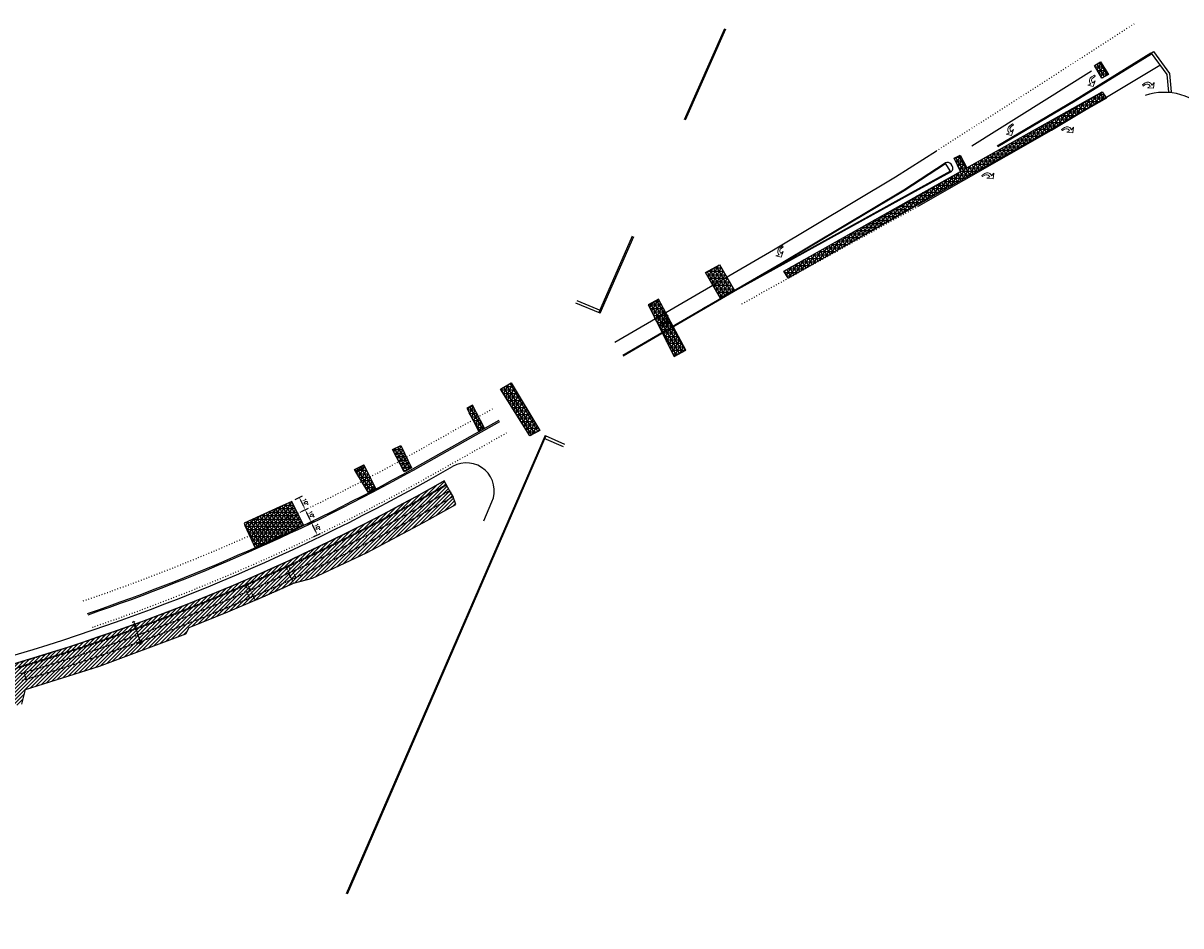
# Model space of a CAD drawing. Extents: x 1490373 to 1513910, y 649283 to 656452.
# Tile 5 of 6: x 1512646 to 1513475, y 652653 to 653300. Entities that reach past the tile are written whole.
import ezdxf

# ---------------------------------------------------------------- set-up
doc = ezdxf.new("R2010")
doc.units = 0
doc.header["$MEASUREMENT"] = 0
doc.header["$PDMODE"] = 34
doc.header["$PDSIZE"] = 0.004
for name, pattern in [('HIDDEN2', [0.1875, 0.125, -0.0625]), ('motdrum10', [0]), ('motdrum25', [0]), ('pavement_dash', [2, 0.5, -1.5])]:
    doc.linetypes.add(name, pattern=pattern)
for name, color, linetype in [('E-CHANNELIZING', 110, 'Continuous'), ('E-DOUBLEYELLOW', 50, 'Continuous'), ('E-EDGELINE', 110, 'Continuous'), ('E-LANEARROW', 110, 'Continuous'), ('E-LANELINE', 110, 'Continuous'), ('E-MISC', 51, 'Continuous'), ('E-STOPLINE', 110, 'Continuous'), ('MOT-DRUMS', 1, 'Continuous'), ('MOT-WORKAREA', 247, 'Continuous'), ('P-CURB', 6, 'Continuous'), ('P-DRIVE', 1, 'Continuous'), ('P-FULLDEPTHREPAIR', 252, 'Continuous'), ('P-LIGHT-COBRAHEAD', 1, 'Continuous'), ('P-PAVEMENT', 6, 'Continuous'), ('P-SAWCUT', 3, 'Continuous'), ('P-WALK', 4, 'Continuous'), ('SIGN', 7, 'Continuous')]:
    doc.layers.add(name, color=color, linetype=linetype)
doc.styles.get("Standard").update_dxf_attribs({"font": 'simplex.shx'})
doc.dimstyles.new('COEC', dxfattribs={"dimscale": 13.9, "dimtxt": 0.18, "dimasz": 0.18, "dimexe": 0.18, "dimexo": 0.0625, "dimgap": 0.09, "dimtad": 1, "dimzin": 0, "dimdsep": 46, "dimtxsty": 'Standard', "dimcen": 0.09, "dimclrd": 256, "dimclre": 256, "dimclrt": 256, "dimaunit": 1, "dimadec": 4, "dimazin": 0, "dimtfac": 1, "dimtofl": 0, "dimtmove": 0, "dimatfit": 3, "dimfxl": 1, "dimtolj": 1, "dimtzin": 0, "dimlwd": -1, "dimlwe": -1, "dimarcsym": 0})

# ---------------------------------------------------------------- blocks, each defined once
blk = doc.blocks.new('941')
at = {"lineweight": 0}
for p, q in [((0.018, 0.203), (-0.158, 0.07)), ((-0.158, 0.07), (-0.046, 0.086)), ((-0.046, 0.086), (-0.046, 0.051)), ((0.146, 0.053), (0.018, 0.203)), ((0.034, 0.053), (0.034, 0.086)), ((0.034, 0.086), (0.146, 0.053)), ((0.034, 0.053), (0.034, 0.053)), ((-0.161, -0.064), (-0.254, -0.064)), ((-0.254, -0.064), (-0.254, -0.114)), ((-0.254, -0.114), (-0.13, -0.114))]:
    blk.add_line(p, q, dxfattribs=at)
for centre, radius, end in [((-0.161, 0.051), 0.115, 0), ((-0.13, 0.05), 0.164, 0.9085)]:
    blk.add_arc(centre, radius, 270, end, dxfattribs=at)
blk = doc.blocks.new('COBRAHEAD')
at = {"layer": 'P-LIGHT-COBRAHEAD'}
h = blk.add_hatch(color=256, dxfattribs=at)
edge = h.paths.add_edge_path()
edge.add_ellipse((1508880.94, 651840.29), major_axis=(0.88, -1.55), ratio=0.5, start_angle=0, end_angle=360)
h = blk.add_hatch(color=256, dxfattribs=at)
h.dxf.hatch_style = 1
edge = h.paths.add_edge_path()
edge.add_arc((1508887.25, 651828.68), 1, 0, 360)
at = {"layer": 'P-LIGHT-COBRAHEAD', "flags": 128}
for points, elevation in [([(1508879.15, 651841.87), (1508879.36, 651843.12), (1508880.54, 651842.67)], 129.62), ([(1508880.08, 651841.85), (1508887.25, 651828.68)], 64.81)]:
    blk.add_lwpolyline(points, dxfattribs=dict(at, elevation=elevation))
at = {"layer": 'P-LIGHT-COBRAHEAD'}
blk.add_circle((1508887.25, 651828.68), 1, dxfattribs=at)
blk = doc.blocks.new('*D411')
at = {"layer": 'Defpoints', "color": 0, "transparency": 16777216}
for p in [(1512848.33, 652940.89), (1512851.95, 652942.62), (1512852.66, 652931.87)]:
    blk.add_point(p, dxfattribs=at)
at = {"layer": 'SIGN', "transparency": 16777216}
for p, q in [((1512849.24, 652941.32), (1512854.2, 652943.71)), ((1512855.19, 652935.86), (1512853.03, 652940.37)), ((1512853.56, 652932.31), (1512858.53, 652934.69))]:
    blk.add_line(p, q, dxfattribs=at)
for points in [[(1512853.41, 652940.55), (1512852.66, 652940.19), (1512851.95, 652942.62)], [(1512855.57, 652936.04), (1512854.82, 652935.68), (1512856.28, 652933.61)]]:
    blk.add_solid(points, dxfattribs=at)
at = {"layer": 'SIGN', "transparency": 16777216, "insert": (1512856.36, 652939.19), "char_height": 2.5, "attachment_point": 5, "rotation": 295.6363}
blk.add_mtext("\\A1;10'", dxfattribs=at)
blk = doc.blocks.new('*D412')
at = {"layer": 'Defpoints', "color": 0, "transparency": 16777216}
for p in [(1512844.04, 652949.92), (1512847.62, 652951.64), (1512848.33, 652940.89)]:
    blk.add_point(p, dxfattribs=at)
at = {"layer": 'SIGN', "transparency": 16777216}
for p, q in [((1512844.95, 652950.35), (1512849.88, 652952.72)), ((1512850.87, 652944.88), (1512848.7, 652949.39)), ((1512849.24, 652941.32), (1512854.2, 652943.71))]:
    blk.add_line(p, q, dxfattribs=at)
for points in [[(1512849.08, 652949.57), (1512848.33, 652949.21), (1512847.62, 652951.64)], [(1512851.24, 652945.06), (1512850.49, 652944.7), (1512851.95, 652942.62)]]:
    blk.add_solid(points, dxfattribs=at)
at = {"layer": 'SIGN', "transparency": 16777216, "insert": (1512852.03, 652948.21), "char_height": 2.5, "attachment_point": 5, "rotation": 295.6363}
blk.add_mtext("\\A1;10'", dxfattribs=at)
blk = doc.blocks.new('*D413')
at = {"layer": 'Defpoints', "color": 0, "transparency": 16777216}
for p in [(1512839.43, 652958.68), (1512843.34, 652960.56), (1512844.04, 652949.92)]:
    blk.add_point(p, dxfattribs=at)
at = {"layer": 'SIGN', "transparency": 16777216}
for p, q in [((1512840.33, 652959.11), (1512845.6, 652961.64)), ((1512846.54, 652953.89), (1512844.42, 652958.3)), ((1512844.95, 652950.35), (1512849.88, 652952.72))]:
    blk.add_line(p, q, dxfattribs=at)
for points in [[(1512844.8, 652958.48), (1512844.05, 652958.12), (1512843.34, 652960.56)], [(1512846.92, 652954.07), (1512846.17, 652953.71), (1512847.62, 652951.64)]]:
    blk.add_solid(points, dxfattribs=at)
at = {"layer": 'SIGN', "transparency": 16777216, "insert": (1512847.73, 652957.18), "char_height": 2.5, "attachment_point": 5, "rotation": 295.6363}
blk.add_mtext("\\A1;10'", dxfattribs=at)

msp = doc.modelspace()

# ---------------------------------------------------------------- hatches: boundary and pattern name
at = {"layer": 'MOT-WORKAREA'}
h = msp.add_hatch(dxfattribs=at)
h.set_pattern_fill('ANSI31', color=256, scale=15)
edge = h.paths.add_edge_path()
edge.add_line((1510632.237, 652692.704), (1510637.287, 652672.146))
edge.add_line((1510637.287, 652672.146), (1510681.085, 652683.676))
edge.add_line((1510681.085, 652683.676), (1510720.141, 652692.043))
edge.add_line((1510720.141, 652692.043), (1510775.83, 652702.54))
edge.add_line((1510775.83, 652702.54), (1510846.877, 652714.059))
edge.add_line((1510846.877, 652714.059), (1510897.146, 652720.942))
edge.add_line((1510897.146, 652720.942), (1510922.152, 652727.182))
edge.add_line((1510922.152, 652727.182), (1510941.042, 652729.227))
edge.add_line((1510941.042, 652729.227), (1510961.692, 652728.508))
edge.add_line((1510961.692, 652728.508), (1511006.477, 652731.951))
edge.add_line((1511006.477, 652731.951), (1511016.966, 652735.834))
edge.add_line((1511016.966, 652735.834), (1511030.935, 652736.769))
edge.add_line((1511030.935, 652736.769), (1511043.546, 652734.889))
edge.add_line((1511043.546, 652734.889), (1511090.059, 652736.84))
edge.add_line((1511090.059, 652736.84), (1511099.82, 652740.109))
edge.add_line((1511099.82, 652740.109), (1511113.314, 652740.498))
edge.add_line((1511113.314, 652740.498), (1511131.241, 652737.677))
edge.add_line((1511131.241, 652737.677), (1511170.153, 652738.304))
edge.add_line((1511170.153, 652738.304), (1511181.985, 652742.03))
edge.add_line((1511181.985, 652742.03), (1511202.974, 652742.481))
edge.add_line((1511202.974, 652742.481), (1511225.935, 652742.574))
edge.add_line((1511225.935, 652742.574), (1511240.532, 652741.233))
edge.add_line((1511240.532, 652741.233), (1511295.923, 652741.908))
edge.add_line((1511295.923, 652741.908), (1511301.276, 652729.676))
edge.add_line((1511301.276, 652729.676), (1511328.146, 652727.102))
edge.add_line((1511328.146, 652727.102), (1511343.512, 652740.995))
edge.add_line((1511343.512, 652740.995), (1511721.344, 652748.13))
edge.add_line((1511721.344, 652748.13), (1511750.017, 652748.747))
edge.add_line((1511750.017, 652748.747), (1511961.677, 652753.8))
edge.add_line((1511961.677, 652753.8), (1511984.816, 652754.297))
edge.add_line((1511984.816, 652754.297), (1512261.292, 652760.306))
edge.add_line((1512261.292, 652760.306), (1512371.951, 652767.258))
edge.add_line((1512371.951, 652767.258), (1512447.457, 652776.988))
edge.add_line((1512447.457, 652776.988), (1512535.337, 652792.799))
edge.add_line((1512535.337, 652792.799), (1512593.391, 652806.384))
edge.add_line((1512593.391, 652806.384), (1512617.669, 652811.405))
edge.add_line((1512617.669, 652811.405), (1512624.517, 652806.687))
edge.add_line((1512624.517, 652806.687), (1512624.936, 652806.961))
edge.add_line((1512624.936, 652806.961), (1512644.177, 652812.452))
edge.add_line((1512644.177, 652812.452), (1512644.677, 652812.44))
edge.add_line((1512644.677, 652812.44), (1512647.294, 652822.732))
edge.add_line((1512647.294, 652822.732), (1512700.372, 652839.64))
edge.add_line((1512700.372, 652839.64), (1512762.21, 652862.625))
edge.add_line((1512762.21, 652862.625), (1512764.458, 652867.298))
edge.add_line((1512764.458, 652867.298), (1512792.27, 652878.546))
edge.add_line((1512792.27, 652878.546), (1512811.75, 652886.822))
edge.add_line((1512811.75, 652886.822), (1512825.482, 652892.857))
edge.add_line((1512825.482, 652892.857), (1512839.152, 652899.033))
edge.add_line((1512839.152, 652899.033), (1512852.941, 652902.739))
edge.add_line((1512852.941, 652902.739), (1512891.476, 652920.69))
edge.add_line((1512891.476, 652920.69), (1512932.364, 652942.527))
edge.add_line((1512932.364, 652942.527), (1512955.47, 652955.339))
edge.add_line((1512955.47, 652955.339), (1512953.487, 652961.013))
edge.add_line((1512953.487, 652961.013), (1512951.031, 652965.368))
edge.add_line((1512951.031, 652965.368), (1512947.102, 652972.337))
edge.add_arc((1512228.243, 654233.315), 1451.49, 285.326575, 299.686618, ccw=False)
edge.add_arc((1512228.597, 654232.282), 1450.4, 271.232222, 285.323889, ccw=False)
edge.add_line((1512259.787, 652782.217), (1512099.882, 652778.778))
edge.add_line((1512099.882, 652778.778), (1512099.839, 652780.777))
edge.add_line((1512099.839, 652780.777), (1512091.677, 652780.602))
edge.add_line((1512091.677, 652780.602), (1512091.72, 652778.602))
edge.add_line((1512091.72, 652778.602), (1511799.7, 652772.321))
edge.add_line((1511799.7, 652772.321), (1511799.657, 652774.32))
edge.add_line((1511799.657, 652774.32), (1511791.485, 652774.145))
edge.add_line((1511791.485, 652774.145), (1511791.528, 652772.145))
edge.add_line((1511791.528, 652772.145), (1511499.915, 652765.873))
edge.add_line((1511499.915, 652765.873), (1511499.872, 652767.872))
edge.add_line((1511499.872, 652767.872), (1511491.787, 652767.698))
edge.add_line((1511491.787, 652767.698), (1511491.83, 652765.699))
edge.add_line((1511491.83, 652765.699), (1511229.431, 652760.054))
edge.add_line((1511229.431, 652760.054), (1511229.388, 652762.054))
edge.add_line((1511229.388, 652762.054), (1511221.201, 652761.878))
edge.add_line((1511221.201, 652761.878), (1511221.244, 652759.878))
edge.add_line((1511221.244, 652759.878), (1511125.769, 652757.825))
edge.add_arc((1511174.667, 650484.521), 2273.83, 91.232222, 94.063467)
edge.add_arc((1511174.667, 650484.521), 2273.83, 94.063467, 96.894712)
edge.add_line((1510901.705, 652741.907), (1510901.465, 652743.893))
edge.add_line((1510901.465, 652743.893), (1510892.621, 652742.806))
edge.add_line((1510892.621, 652742.806), (1510892.869, 652740.821))
edge.add_arc((1511174.667, 650484.521), 2273.83, 97.119038, 100.460116)
edge.add_arc((1511174.667, 650484.521), 2273.83, 100.460116, 103.801194)
at = {"layer": 'P-FULLDEPTHREPAIR'}
h = msp.add_hatch(dxfattribs=at)
h.set_pattern_fill('NET3', color=256, scale=20)
h.set_pattern_definition([(0, (274.6287, 151.506), (0, 2.5), []), (60, (274.6287, 151.506), (-2.1650635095, 1.25), []), (120, (274.6287, 151.506), (-2.1650635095, -1.25), [])])
h.paths.add_polyline_path([(1513413.006, 653269.937), (1513418.181, 653260.991), (1513422.917, 653263.593), (1513417.16, 653272.568)])
h = msp.add_hatch(dxfattribs=at)
h.set_pattern_fill('NET3', color=256, scale=20)
h.set_pattern_definition([(0, (71.2074, 16.7552), (0, 2.5), []), (60, (71.2074, 16.7552), (-2.1650635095, 1.25), []), (120, (71.2074, 16.7552), (-2.1650635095, -1.25), [])])
h.paths.add_polyline_path([(1513190.365, 653122.664), (1513193.445, 653117.596), (1513421.401, 653246.58), (1513418.363, 653251.174), (1513321.488, 653196.571), (1513316.742, 653205.831), (1513312.283, 653203.549), (1513316.979, 653194.03)])
h = msp.add_hatch(dxfattribs=at)
h.set_pattern_fill('NET3', color=256, scale=20)
h.paths.add_polyline_path([(1513134.372, 653121.604), (1513144.936, 653103.083), (1513154.775, 653109.03), (1513144.23, 653127.262)])
h = msp.add_hatch(dxfattribs=at)
h.set_pattern_fill('NET3', color=256, scale=20)
h.set_pattern_definition([(0, (102.9644, 58.4153), (0, 2.5), []), (60, (102.9644, 58.4153), (-2.1650635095, 1.25), []), (120, (102.9644, 58.4153), (-2.1650635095, -1.25), [])])
h.paths.add_polyline_path([(1513093.261, 653098.537), (1513111.862, 653061.458), (1513120.298, 653066.109), (1513100.603, 653102.606)])
h = msp.add_hatch(dxfattribs=at)
h.set_pattern_fill('NET3', color=256, scale=20)
h.paths.add_polyline_path([(1512987.367, 653038.122), (1513008.435, 653004.506), (1513015.608, 653008.499), (1512995.218, 653042.525)])
h = msp.add_hatch(dxfattribs=at)
h.set_pattern_fill('NET3', color=256, scale=20)
h.set_pattern_definition([(0, (82.4993, 40.6502), (0, 2.5), []), (60, (82.4993, 40.6502), (-2.1650635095, 1.25), []), (120, (82.4993, 40.6502), (-2.1650635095, -1.25), [])])
h.paths.add_polyline_path([(1512963.416, 653024.351), (1512967.468, 653026.568), (1512975.997, 653010.01), (1512972.072, 653007.767)])
h = msp.add_hatch(dxfattribs=at)
h.set_pattern_fill('NET3', color=256, scale=20)
h.set_pattern_definition([(0, (27.6742, 12.2345), (0, 2.5), []), (60, (27.6742, 12.2345), (-2.1650635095, 1.25), []), (120, (27.6742, 12.2345), (-2.1650635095, -1.25), [])])
h.paths.add_polyline_path([(1512910.226, 652994.752), (1512916.032, 652997.62), (1512923.813, 652981.775), (1512918.495, 652978.71)])
h = msp.add_hatch(dxfattribs=at)
h.set_pattern_fill('NET3', color=256, scale=20)
h.paths.add_polyline_path([(1512882.921, 652980.402), (1512889.502, 652983.888), (1512897.894, 652966.913), (1512892.584, 652964.175)])
h = msp.add_hatch(dxfattribs=at)
h.set_pattern_fill('NET3', color=256, scale=20)
h.paths.add_polyline_path([(1512811.674, 652924.297), (1512803.964, 652941.931), (1512816.736, 652947.843), (1512837.945, 652957.54), (1512846.283, 652940.523)])

# ---------------------------------------------------------------- linework, layer by layer
at = {"layer": 'E-CHANNELIZING', "flags": 128}
for points in [[(1513287.047, 653169.44), (1513382.196, 653223.637), (1513459.795, 653270.271)], [(1513325.053, 653212.491), (1513410.719, 653266.193)], [(1513069.472, 653071.843), (1513182.879, 653137.942), (1513270.446, 653190.204), (1513299.636, 653208.842)], [(1513075.011, 653062.34), (1513188.467, 653128.467), (1513276.225, 653180.843), (1513306.033, 653200.163)], [(1513075.263, 653061.908), (1513188.721, 653128.036), (1513276.49, 653180.419), (1513306.292, 653199.735)]]:
    msp.add_lwpolyline(points, dxfattribs=at)
at = {"layer": 'E-DOUBLEYELLOW', "flags": 128}
for points in [[(1513119.335, 653231.417), (1513148.259, 653296.493)], [(1513119.945, 653231.147), (1513148.869, 653296.223)], [(1513343.278, 653212.497), (1513398.589, 653245.237), (1513453.269, 653279.019)], [(1513343.618, 653211.923), (1513398.934, 653244.666), (1513453.619, 653278.451)]]:
    msp.add_lwpolyline(points, dxfattribs=at)
at = {"layer": 'E-DOUBLEYELLOW'}
for points in [[(1513019.399, 653004.779), (1512877.045, 652676.365)], [(1513020.009, 653004.511), (1512877.657, 652676.099)]]:
    msp.add_lwpolyline(points, dxfattribs=at)
at = {"layer": 'E-EDGELINE'}
msp.add_arc((1513462.694, 653206.965), 43.807, 39.981675, 108.050816, dxfattribs=at)
at = {"layer": 'E-LANELINE', "linetype": 'pavement_dash', "flags": 128}
for points in [[(1513299.636, 653208.842), (1513334.496, 653231.1), (1513376.668, 653258.156), (1513442.032, 653300.353)], [(1513160.429, 653099.254), (1513167.363, 653103.077), (1513287.047, 653169.44), (1513287.047, 653169.44), (1513287.047, 653169.44)]]:
    msp.add_lwpolyline(points, dxfattribs=at)
at = {"layer": 'E-LANELINE', "flags": 128}
for points in [[(1513132.49, 653095.841), (1513162.282, 653112.266), (1513281.953, 653178.621), (1513309.886, 653193.792)], [(1513155.118, 653108.887), (1513162.04, 653112.704), (1513281.713, 653179.06), (1513309.627, 653194.22)], [(1513309.886, 653193.792), (1513306.033, 653200.163)], [(1513310.972, 653198.06), (1513310.183, 653199.278)], [(1513057.868, 653092.802), (1513081.974, 653147.92)], [(1513058.784, 653092.402), (1513082.89, 653147.52)], [(1513058.784, 653092.402), (1513041.539, 653099.584)], [(1513059.553, 653094.248), (1513042.308, 653101.431)], [(1513018.603, 653002.944), (1513032.428, 652996.891)], [(1513019.399, 653004.779), (1513033.231, 652998.723)]]:
    msp.add_lwpolyline(points, dxfattribs=at)
at = {"layer": 'E-LANELINE', "linetype": 'pavement_dash', "flags": 128}
for points in [[(1512688.698, 652886.351, 0.0460339), (1512927.195, 652993.257), (1512981.862, 653024.08)], [(1512695.168, 652867.427, 0.0460339), (1512937.018, 652975.835), (1512991.685, 653006.658)]]:
    msp.add_lwpolyline(points, format="xyb", dxfattribs=at)
at = {"layer": 'E-LANELINE', "flags": 128}
for points in [[(1512691.771, 652877.362, 0.0460339), (1512931.861, 652984.982), (1512986.528, 653015.804)], [(1512692.095, 652876.416, 0.0460339), (1512932.352, 652984.11), (1512987.019, 653014.933)]]:
    msp.add_lwpolyline(points, format="xyb", dxfattribs=at)
at = {"layer": 'E-LANELINE'}
for centre, start, end in [((1513307.665, 653197.646), 32.949472, 122.949472), ((1513308.454, 653196.428), 298.507144, 32.949472)]:
    msp.add_arc(centre, 3, start, end, dxfattribs=at)
at = {"layer": 'E-MISC', "flags": 128}
for points in [[(1513418.181, 653260.991), (1513413.006, 653269.937), (1513417.16, 653272.568), (1513422.917, 653263.593)], [(1513154.775, 653109.03), (1513144.936, 653103.083), (1513134.372, 653121.604), (1513144.23, 653127.262)], [(1513111.862, 653061.458), (1513120.298, 653066.109), (1513100.603, 653102.606), (1513093.261, 653098.537)], [(1512987.367, 653038.122), (1512995.218, 653042.525), (1513015.608, 653008.499), (1513008.435, 653004.506)], [(1512972.072, 653007.767), (1512975.997, 653010.01), (1512967.468, 653026.568), (1512963.416, 653024.351)], [(1512910.226, 652994.752), (1512916.032, 652997.62), (1512923.813, 652981.775), (1512918.495, 652978.71)], [(1512882.921, 652980.402), (1512889.501, 652983.89), (1512897.894, 652966.913), (1512892.584, 652964.175)], [(1512811.674, 652924.297), (1512838.251, 652936.359), (1512846.283, 652940.523), (1512837.945, 652957.54), (1512829.508, 652953.754), (1512803.964, 652941.931), (1512804.483, 652940.429)]]:
    msp.add_lwpolyline(points, close=True, dxfattribs=at)
at = {"layer": 'E-MISC'}
for points in [[(1513321.488, 653196.571), (1513418.363, 653251.174), (1513421.401, 653246.58), (1513193.445, 653117.596)], [(1513193.445, 653117.596), (1513190.365, 653122.664), (1513316.979, 653194.03), (1513312.283, 653203.549), (1513316.742, 653205.831), (1513321.488, 653196.571)]]:
    msp.add_lwpolyline(points, dxfattribs=at)
at = {"layer": 'E-STOPLINE'}
for p, q in [((1513453.505, 653278.764), (1513455.123, 653279.938)), ((1513465.86, 653250.819), (1513467.85, 653251.015))]:
    msp.add_line(p, q, dxfattribs=at)
at = {"layer": 'E-STOPLINE', "flags": 128}
for points in [[(1513453.505, 653278.764), (1513464.609, 653263.46), (1513465.86, 653250.819)], [(1513455.123, 653279.938), (1513466.546, 653264.196), (1513467.85, 653251.015)]]:
    msp.add_lwpolyline(points, dxfattribs=at)
at = {"layer": 'MOT-DRUMS', "linetype": 'motdrum25', "ltscale": 0.05, "flags": 128}
msp.add_lwpolyline([(1510472.135, 652653.468), (1510487.488, 652658.321, -0.0712884), (1511125.64, 652763.823), (1512259.658, 652788.216, 0.1235966), (1512938, 652974.093), (1512953.214, 652982.671)], format="xyb", dxfattribs=at)
at = {"layer": 'MOT-DRUMS', "linetype": 'motdrum10', "ltscale": 0.05, "flags": 128}
msp.add_lwpolyline([(1512975.458, 652943.618), (1512981.387, 652957.295, 0.7189134), (1512953.214, 652982.671)], format="xyb", dxfattribs=at)
at = {"layer": 'MOT-WORKAREA', "flags": 128}
msp.add_lwpolyline([(1512644.677, 652812.44), (1512647.294, 652822.732), (1512700.372, 652839.64), (1512762.21, 652862.625), (1512764.458, 652867.298), (1512792.27, 652878.546), (1512811.75, 652886.822), (1512825.482, 652892.857), (1512839.152, 652899.033), (1512852.941, 652902.739), (1512891.476, 652920.69), (1512932.364, 652942.527), (1512955.47, 652955.339), (1512953.487, 652961.013), (1512951.031, 652965.368), (1512947.102, 652972.337, -0.0627396), (1512611.902, 652833.447, -0.0615641)], format="xyb", dxfattribs=at)
at = {"layer": 'P-CURB', "linetype": 'HIDDEN2'}
msp.add_lwpolyline([(1511352.968, 652759.211), (1512259.863, 652778.718, 0.1235966), (1512942.666, 652965.818), (1512948.821, 652969.288)], format="xyb", dxfattribs=at)
at = {"layer": 'P-DRIVE', "linetype": 'HIDDEN2', "flags": 128}
for points in [[(1512836.79, 652911.704), (1512835.895, 652906.341)], [(1512836.79, 652911.704), (1512836.586, 652912.16)], [(1512839.152, 652899.033), (1512833.86, 652910.908)], [(1512803.907, 652897.05), (1512803.704, 652897.507)], [(1512803.907, 652897.05), (1512808.493, 652894.13)], [(1512811.75, 652886.822), (1512806.458, 652898.697)]]:
    msp.add_lwpolyline(points, dxfattribs=at)
at = {"layer": 'P-DRIVE', "linetype": 'HIDDEN2'}
msp.add_lwpolyline([(1512810.528, 652889.562, 0.0051252), (1512837.931, 652901.774, 0.001829)], format="xyb", dxfattribs=at)
for radius, start, end in [(1458.4, 293.429785, 294.608408), (1466.4, 293.433, 294.605193)]:
    msp.add_arc((1512228.597, 654232.282), radius, start, end, dxfattribs=at)
at = {"layer": 'P-FULLDEPTHREPAIR', "flags": 128}
msp.add_lwpolyline([(1512883.861, 652978.824), (1512890.325, 652982.224), (1512897.894, 652966.913), (1512892.584, 652964.175), (1512883.861, 652978.824)], dxfattribs=at)
at = {"layer": 'P-PAVEMENT', "linetype": 'HIDDEN2'}
msp.add_lwpolyline([(1512641.834, 652838.866, 0.0563337), (1512942.42, 652966.253), (1512948.576, 652969.724)], format="xyb", dxfattribs=at)
at = {"layer": 'P-SAWCUT', "linetype": 'HIDDEN2'}
msp.add_lwpolyline([(1512259.787, 652782.217, 0.1235966), (1512940.947, 652968.867), (1512947.102, 652972.337)], format="xyb", dxfattribs=at)
at = {"layer": 'P-SAWCUT', "linetype": 'HIDDEN2', "flags": 128}
msp.add_lwpolyline([(1512948.821, 652969.288), (1512947.102, 652972.337)], dxfattribs=at)
at = {"layer": 'P-WALK', "linetype": 'HIDDEN2', "flags": 128}
for points in [[(1512944.876, 652961.898), (1512951.031, 652965.368)], [(1512951.031, 652965.368), (1512953.487, 652961.013)], [(1512947.332, 652957.542), (1512953.487, 652961.013)], [(1512838.672, 652907.616), (1512840.764, 652903.075)], [(1512805.688, 652892.917), (1512807.666, 652888.326)], [(1512646.135, 652834.93), (1512647.566, 652830.139)]]:
    msp.add_lwpolyline(points, dxfattribs=at)
at = {"layer": 'P-WALK', "linetype": 'HIDDEN2'}
for points in [[(1512837.931, 652901.774, 0.020987), (1512947.332, 652957.542)], [(1512778.861, 652876.277, 0.0058669), (1512810.528, 652889.562, 0.0035979)], [(1512644.578, 652829.25, 0.0243207), (1512778.861, 652876.277, 0.021463)]]:
    msp.add_lwpolyline(points, format="xyb", dxfattribs=at)
for start, end in [(294.608408, 299.415556), (292.087215, 293.429785), (286.516433, 292.087215)]:
    msp.add_arc((1512228.597, 654232.282), 1458.4, start, end, dxfattribs=at)

# ---------------------------------------------------------------- block references
at = {"layer": 'E-LANEARROW'}
for p, xscale, yscale, zscale, rotation in [((1513409.873, 653258.414), 19.99999999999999, 19.99999999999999, 19.99999999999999, 214.0880785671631), ((1513452.679, 653257.004), -20, 19.99999999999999, 19.99999999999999, 213.1302404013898), ((1513351.414, 653223.401), 19.99999999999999, 19.99999999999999, 19.99999999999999, 216.122185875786), ((1513394.873, 653225.05), -19.99999999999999, 19.99999999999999, 19.99999999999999, 213.1641259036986), ((1513337.682, 653192.083), -20, 19.99999999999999, 19.99999999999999, 213.1571869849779), ((1513186.578, 653136.08), 20, 20, 20, 214.6184087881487), ((1513104.118, 653086.347), 20, 20, 20, 214.6184087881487)]:
    msp.add_blockref('941', p, dxfattribs=dict(at, xscale=xscale, yscale=yscale, zscale=zscale, rotation=rotation))
at = {"layer": 'P-LIGHT-COBRAHEAD', "rotation": 349.2275631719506}
msp.add_blockref('COBRAHEAD', (-91399.381, 294538.735, -64.809), dxfattribs=at)

# ---------------------------------------------------------------- dimensions: what is measured, and where the dimension line sits
at = {"layer": 'SIGN'}
for base, p1, p2, picture, middle in [((1512843.342, 652960.558), (1512844.044, 652949.922), (1512839.43, 652958.681), '*D413', (1512847.726, 652957.175)), ((1512847.623, 652951.639), (1512848.335, 652940.889), (1512844.044, 652949.922), '*D412', (1512852.029, 652948.208))]:
    dim = msp.add_linear_dim(base=base, p1=p1, p2=p2, angle=295.636304, text="10'", dimstyle='COEC', override={"dimscale": 20, "dimtxt": 0.125, "dimasz": 0.125, "dimexe": 0.125, "dimexo": 0.05, "dimgap": 0.05, "dimtmove": 1}, dxfattribs=at)
    dim.commit()
    dim.dimension.update_dxf_attribs({"geometry": picture, "text_midpoint": middle})
dim = msp.add_aligned_dim(p1=(1512852.661, 652931.874), p2=(1512848.335, 652940.889), distance=-4.009, text="10'", dimstyle='COEC', override={"dimscale": 20, "dimtxt": 0.125, "dimasz": 0.125, "dimexe": 0.125, "dimexo": 0.05, "dimgap": 0.05}, dxfattribs=at)
dim.commit()
dim.dimension.update_dxf_attribs({"geometry": '*D411', "text_midpoint": (1512856.356, 652939.192)})

doc.saveas('drawing.dxf')
